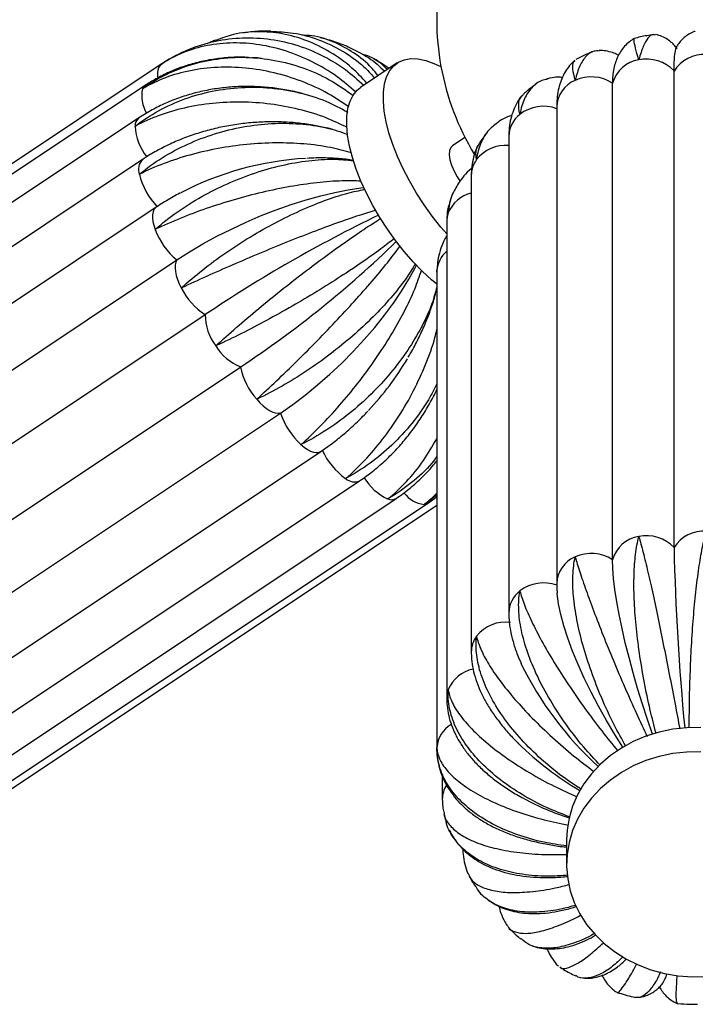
# Paper-space layout '_Izquierda' of a CAD drawing. Header units: millimetres. Extents: x -312 to 312, y -227 to 1579.
# Tile 2 of 7: x -156 to 0, y -227 to 0. Entities that reach past the tile are written whole.
import ezdxf

# ---------------------------------------------------------------- set-up
doc = ezdxf.new("R2010")
doc.units = ezdxf.units.MM

psp = doc.layouts.new('_Izquierda')

# ---------------------------------------------------------------- linework, layer by layer
at = {"color": 7, "linetype": 'Continuous', "lineweight": 25}
for p, q in [((-123.63, -10.32), (-288.63, -120.32)), ((-69.14, -10.04), (-77.59, -15.67)), ((-5.19, -121.89), (-5.19, -11.89)), ((-127.34, -15.22), (-292.34, -125.22)), ((-19.39, -124.7), (-19.39, -14.7)), ((-32.28, -20.18), (-32.28, -130.18)), ((-128.81, -22.73), (-293.81, -132.73)), ((-53.47, -27.23), (-56.38, -29.18)), ((-48.35, -26.02), (-50.12, -28.49)), ((-43.35, -26.98), (-43.35, -136.98)), ((-127.94, -32.32), (-292.94, -142.32)), ((-52.02, -36.02), (-52.02, -146.02)), ((-124.79, -43.34), (-289.79, -153.34)), ((-57.68, -46.71), (-57.68, -156.71)), ((-285.02, -165.51), (-120.02, -55.51)), ((-59.94, -57.78), (-59.96, -58.3)), ((-59.96, -58.3), (-59.96, -168.3)), ((-59.93, -57.47), (-59.94, -57.72)), ((-278.44, -178.11), (-113.44, -68.11)), ((-270.27, -190.16), (-105.27, -80.16)), ((-261.05, -200.84), (-96.05, -90.84)), ((-251.73, -209.68), (-86.73, -99.68)), ((-242.79, -216.48), (-77.79, -106.48)), ((-234.38, -220.56), (-69.38, -110.56)), ((-227.08, -221.66), (-62.08, -111.66)), ((-221.37, -219.68), (-59.96, -112.08)), ((-59.96, -168.3), (-59.96, -168.04)), ((-58.7, -174.66), (-58.7, -180)), ((-30, -189.36), (-30, -195)), ((-23.29, -211.37), (-23.92, -211.72))]:
    psp.add_line(p, q, dxfattribs=at)
at = {"color": 8, "linetype": 'Continuous', "lineweight": 25}
psp.add_line((-59.96, -58.3), (-59.96, -58.04), dxfattribs=at)
at = {"color": 7, "linetype": 'Continuous', "lineweight": 25, "flags": 128}
for points in [[(-57.68, -49.51), (-59.05, -47.93), (-61.03, -45.41), (-62.92, -42.78), (-64.69, -40.05), (-66.31, -37.27), (-67.77, -34.46), (-69.05, -31.65), (-70.14, -28.89), (-71.02, -26.19), (-71.68, -23.6), (-72.12, -21.14), (-72.32, -18.85), (-72.3, -16.74), (-72.04, -14.85), (-71.56, -13.2), (-70.85, -11.8), (-69.93, -10.67), (-68.8, -9.83), (-67.48, -9.28), (-65.98, -9.03), (-64.33, -9.09), (-62.54, -9.45), (-60.63, -10.12), (-59.01, -10.87)], [(-59.96, -61.1), (-61.18, -60.08), (-63.32, -58.1), (-65.44, -55.92), (-67.5, -53.56), (-69.49, -51.05), (-71.37, -48.42), (-73.14, -45.69), (-74.76, -42.9), (-76.22, -40.09), (-77.5, -37.29), (-78.59, -34.52), (-79.47, -31.83), (-80.13, -29.24), (-80.57, -26.78), (-80.78, -24.48), (-80.75, -22.38), (-80.5, -20.49), (-80.01, -18.83), (-79.3, -17.43), (-78.38, -16.3), (-77.59, -15.67)], [(-56.38, -29.18), (-56.75, -29.54), (-57.05, -30.26), (-57.13, -31.22), (-56.97, -32.37), (-56.59, -33.65), (-56, -35), (-55.24, -36.35), (-54.62, -37.25)], [(-120.02, -55.51), (-117.09, -53.64), (-114, -51.81), (-110.77, -50.05), (-107.42, -48.36), (-104, -46.77), (-100.53, -45.28), (-97.04, -43.92), (-93.57, -42.69), (-90.14, -41.6), (-86.79, -40.67), (-83.55, -39.9), (-80.44, -39.3), (-77.49, -38.88), (-76.83, -38.81)], [(-120.02, -55.51), (-120.26, -56.01), (-120.39, -56.64), (-120.42, -57.36), (-120.34, -58.18), (-120.15, -59.06), (-119.86, -60), (-119.47, -60.98), (-119, -61.96)], [(-96.05, -90.84), (-93.2, -88.85), (-90.34, -86.69), (-87.49, -84.36), (-84.68, -81.89), (-81.93, -79.31), (-79.27, -76.63), (-76.72, -73.88), (-74.31, -71.08), (-72.05, -68.27), (-69.98, -65.46), (-68.1, -62.68), (-66.43, -59.95), (-64.99, -57.31), (-64.69, -56.72)], [(-101.56, -87.66), (-100.83, -88.46), (-100.07, -89.17), (-99.32, -89.77), (-98.58, -90.25), (-97.87, -90.61), (-97.2, -90.82), (-96.59, -90.9), (-96.05, -90.84)], [(-10.19, -164.93), (-11.33, -161.59), (-12.5, -158), (-13.6, -154.4), (-14.63, -150.82), (-15.58, -147.29), (-16.44, -143.86), (-17.2, -140.54), (-17.85, -137.37), (-18.4, -134.38), (-18.83, -131.59), (-19.14, -129.03), (-19.32, -126.73), (-19.39, -124.7)], [(-17, -167.96), (-18.86, -165.03), (-20.8, -161.79), (-22.64, -158.53), (-24.35, -155.26), (-25.93, -152.03), (-27.36, -148.85), (-28.63, -145.77), (-29.72, -142.8), (-30.62, -139.97), (-31.34, -137.31), (-31.85, -134.85), (-32.16, -132.6), (-32.18, -132.35)], [(1, -163.4), (-2.25, -163.46), (-5.47, -163.82), (-8.63, -164.48), (-11.68, -165.44), (-14.6, -166.67), (-17.35, -168.17), (-19.89, -169.92), (-22.21, -171.9), (-24.26, -174.08), (-26.02, -176.44), (-27.48, -178.95), (-28.62, -181.58), (-29.43, -184.31), (-29.89, -187.1), (-30, -189.36)], [(1, -169.03), (-2.25, -169.09), (-5.47, -169.45), (-8.63, -170.12), (-11.68, -171.07), (-14.6, -172.3), (-17.35, -173.8)], [(-17.35, -173.8), (-19.89, -175.55), (-22.21, -177.53), (-24.26, -179.71), (-26.02, -182.07), (-27.48, -184.59), (-28.62, -187.22), (-29.43, -189.95), (-29.89, -192.73), (-29.99, -195.54), (-29.75, -198.35), (-29.16, -201.11), (-28.22, -203.81), (-26.96, -206.4), (-25.38, -208.86), (-23.5, -211.15), (-21.34, -213.26), (-18.94, -215.15), (-16.31, -216.8), (-13.5, -218.2), (-10.52, -219.33), (-7.42, -220.17), (-4.23, -220.72), (-1, -220.97), (2.25, -220.91)]]:
    psp.add_lwpolyline(points, dxfattribs=at)
at = {"color": 8, "linetype": 'Continuous', "lineweight": 25, "flags": 128}
for points in [[(-127.34, -15.22), (-127.69, -15.55), (-127.96, -16.01)], [(-124.79, -43.34), (-124.97, -43.48), (-125.29, -43.88), (-125.51, -44.41), (-125.63, -45.05), (-125.63, -45.79), (-125.53, -46.62), (-125.33, -47.51), (-125.02, -48.46)], [(-91.34, -98.11), (-90.59, -98.72), (-89.84, -99.23), (-89.13, -99.6), (-88.45, -99.85), (-87.83, -99.95), (-87.28, -99.91), (-86.81, -99.73), (-86.73, -99.68)], [(-62.9, -111.92), (-62.39, -111.82), (-62.08, -111.66)]]:
    psp.add_lwpolyline(points, dxfattribs=at)
at = {"color": 7, "linetype": 'Continuous', "lineweight": 25}
for centre, radius, start, end in [((0, 0), 60, 169.5635, 211.2093), ((13.12, -10.53), 18.36, 167.8819, 184.2572), ((1.78, -16.3), 8.24, 86.5768, 147.6693), ((-12.17, -16.75), 7.51, 98.899, 164.0839), ((-4.34, -14.29), 15.05, 168.6479, 181.5493), ((-11.52, -17.81), 8.67, 43.0776, 102.0445), ((-24.29, -22.25), 9, 57.0038, 114.4399), ((-35.34, -28.97), 8.93, 69.8597, 127.6148), ((-86.04, -103.77), 71.84, 93.3891, 117.3783), ((-112.82, -31.89), 16.3, 193.6423, 223.968), ((69.11, -339.99), 327.48, 115.8071, 123.8799), ((-109.12, -42.48), 16.99, 200.6144, 230.0908), ((-241.5, 126.07), 247.17, 303.4479, 314.1543), ((-105.57, -55.42), 14.94, 205.9939, 238.1903), ((-101.8, -68.19), 11.64, 179.5969, 217.8323), ((-101.44, -69.81), 11.03, 210.0315, 249.7202), ((-127.03, -42.37), 70.17, 316.9644, 329.1986), ((-90.15, -77.36), 15.38, 190.5023, 222.0691), ((-79.85, -85.49), 17.07, 198.2579, 227.6449), ((-71.84, -92.87), 15.98, 204.1631, 234.901), ((1.78, -126.3), 8.24, 86.5768, 147.6693), ((-12.17, -126.75), 7.51, 98.899, 164.0839), ((-11.52, -127.81), 8.67, 43.0776, 102.0445), ((550.24, -109.87), 555.56, 181.2398, 185.5383), ((-24.29, -132.25), 9, 57.0038, 114.4399), ((-35.34, -138.97), 8.93, 69.8597, 127.6148), ((-44.11, -147.56), 8.48, 82.1028, 141.9926), ((30.53, -113.91), 79.09, 206.0248, 227.6841), ((10.33, -114.49), 73.61, 225.6589, 239.5637), ((-8.77, -121.87), 65.76, 241.788, 251.6912), ((-28.83, -204.92), 17.37, 309.9834, 316.5762), ((-15.23, -217.74), 8.79, 325.692, 343.0517)]:
    psp.add_arc(centre, radius, start, end, dxfattribs=at)
at = {"color": 8, "linetype": 'Continuous', "lineweight": 25}
for centre, radius, start, end in [((-121.2, -12.55), 3.31, 138.4551, 194.7941), ((-25.42, -20.4), 6.86, 112.1939, 178.1223), ((-119.98, -17.56), 8.13, 169.0477, 209.6977), ((-36.81, -27.09), 6.54, 127.4786, 179.018), ((-127.36, -24.52), 2.31, 128.9484, 183.8177), ((-116.71, -23.76), 12.98, 184.0174, 217.7232), ((-44.13, -37.53), 8.45, 84.724, 142.0428), ((-125.63, -34.59), 3.24, 135.4287, 200.8124), ((-45.75, -36.06), 6.27, 143.5155, 179.6568), ((-50.25, -47.5), 7.63, 103.4284, 158.1618), ((-51.62, -46.71), 6.06, 160.257, 179.9695), ((-53.39, -58.44), 6.57, 130.7159, 176.4926), ((-79, -103.68), 3.05, 228.1688, 293.3013), ((-66.13, -99.47), 12.34, 210.6356, 245.0697), ((-70.46, -108.67), 2.17, 246.2459, 299.5066), ((-62.15, -105.25), 6.72, 216.9973, 263.5214), ((-25.42, -130.4), 6.86, 112.1928, 178.1581), ((-36.81, -137.09), 6.54, 127.4734, 179.3171), ((-45.75, -146.06), 6.27, 143.5153, 179.6795), ((-50.2, -157.53), 7.68, 100.471, 158.0565), ((-51.62, -156.71), 6.06, 160.2569, 179.9976), ((-53.15, -168.55), 6.83, 120.9994, 175.7096), ((-52.51, -180.02), 6.19, 148.1497, 179.8075)]:
    psp.add_arc(centre, radius, start, end, dxfattribs=at)
at = {"color": 7, "linetype": 'Continuous', "lineweight": 25}
for points, knots in [([(-123.68, -10.35), (-123.64, -10.33), (-121.85, -9.13), (-118.05, -7.05), (-111.98, -5.02), (-105.58, -4.09), (-99.14, -4.29), (-92.73, -5.62), (-86.66, -8.04), (-81.24, -11.21), (-78.24, -13.94), (-76.86, -15.19)], [0, 0, 0, 0, 0.002561, 0.128385, 0.257859, 0.383685, 0.513174, 0.638747, 0.767964, 0.893492, 1, 1, 1, 1]), ([(-76.1, -14.68), (-77.23, -13.48), (-79.85, -10.7), (-84.57, -7.41), (-90, -4.72), (-95.63, -3.13), (-101.34, -2.66), (-106.54, -3.16), (-109.64, -4.32), (-110.98, -4.82)], [0, 0, 0, 0, 0.116981, 0.2715485, 0.4218167, 0.5764459, 0.7270161, 0.8819722, 1, 1, 1, 1]), ([(-98.34, -2.71), (-98.83, -2.7), (-100.5, -2.67), (-102.59, -2.8), (-104.17, -3.04), (-104.58, -3.1)], [0, 0, 0, 0, 0.236776, 0.80361, 1, 1, 1, 1]), ([(-98.34, -2.76), (-96.59, -2.82), (-92.83, -2.95), (-87.21, -4.52), (-81.73, -7.15), (-77.38, -10.15), (-75.21, -12.54), (-74.43, -13.4)], [0, 0, 0, 0, 0.1953841, 0.4195198, 0.6501604, 0.8742179, 1, 1, 1, 1]), ([(-73.54, -12.97), (-73.99, -12.39), (-75.65, -10.29), (-79.09, -7.59), (-83.74, -5.06), (-87.85, -3.74), (-90.4, -3.66), (-91.22, -3.64)], [0, 0, 0, 0, 0.098414, 0.359859, 0.614033, 0.875583, 1, 1, 1, 1]), ([(-80.43, -6.36), (-80.96, -6.14), (-82.63, -5.44), (-84.81, -4.72), (-86.47, -4.32), (-86.93, -4.21)], [0, 0, 0, 0, 0.252608, 0.794626, 1, 1, 1, 1]), ([(-14.38, -4.37), (-14.77, -4.61), (-15.6, -5.14), (-16.63, -6.17), (-17.52, -7.34), (-18.21, -8.59), (-18.73, -9.92), (-19.01, -10.85), (-19.1, -11.34), (-19.1, -11.38)], [0, 0, 0, 0, 0.135313, 0.292059, 0.449849, 0.613201, 0.788586, 0.985914, 1, 1, 1, 1]), ([(-13.33, -9.34), (-13.33, -9.32), (-13.64, -8.26), (-14.13, -6.47), (-14.5, -4.75), (-14.42, -4.49), (-14.38, -4.37)], [0, 0, 0, 0, 0.00676, 0.338859, 0.680595, 1, 1, 1, 1]), ([(-9.95, -3.51), (-10.47, -3.58), (-11.96, -3.78), (-13.41, -4.14), (-14.36, -4.38)], [0, 0, 0, 0, 0.348669, 1, 1, 1, 1]), ([(-9.45, -3.62), (-9.64, -3.55), (-10.25, -3.33), (-11.22, -4.16), (-12.33, -6.06), (-13, -8.1), (-13.32, -9.31), (-13.33, -9.34)], [0, 0, 0, 0, 0.129453, 0.420475, 0.703253, 0.994244, 1, 1, 1, 1]), ([(-4.5, -6.74), (-4.6, -6.59), (-4.91, -6.15), (-5.65, -5.39), (-6.7, -4.56), (-7.98, -3.92), (-8.92, -3.55), (-9.42, -3.49), (-9.43, -3.49)], [0, 0, 0, 0, 0.1019966, 0.3103825, 0.5310476, 0.7599141, 0.9938226, 1, 1, 1, 1]), ([(-0.35, -2.72), (-0.4, -2.74), (-0.92, -2.88), (-1.79, -3.37), (-2.89, -4.15), (-3.77, -5.04), (-4.44, -5.95), (-4.74, -6.53), (-4.88, -6.8)], [0, 0, 0, 0, 0.025756, 0.245292, 0.452689, 0.649357, 0.83591, 1, 1, 1, 1]), ([(-78.68, -16.74), (-80.1, -15.52), (-83.24, -12.81), (-88.68, -9.65), (-94.73, -7.14), (-100.9, -5.68), (-107.09, -5.24), (-113.03, -5.85), (-118.64, -7.5), (-122.03, -9.27), (-123.65, -10.33), (-123.68, -10.35)], [0, 0, 0, 0, 0.106203, 0.234889, 0.359995, 0.488732, 0.614089, 0.743098, 0.868453, 0.997448, 1, 1, 1, 1]), ([(-111.01, -4.75), (-111.2, -4.82), (-111.75, -5), (-112.26, -5.27), (-112.6, -5.44)], [0, 0, 0, 0, 0.3443619, 1, 1, 1, 1]), ([(-80.42, -6.34), (-78.78, -7.1), (-75.69, -8.53), (-73.18, -10.86), (-72, -11.95)], [0, 0, 0, 0, 0.531424, 1, 1, 1, 1]), ([(-127.96, -16.01), (-127.93, -15.99), (-126.19, -14.73), (-122.45, -12.49), (-116.38, -10.15), (-109.87, -8.83), (-103.23, -8.59), (-96.53, -9.42), (-90.09, -11.31), (-84.23, -13.98), (-80.9, -16.38), (-79.35, -17.5)], [0, 0, 0, 0, 0.002556, 0.128108, 0.257303, 0.382857, 0.512067, 0.637369, 0.766307, 0.891564, 1, 1, 1, 1]), ([(-103.49, -8.78), (-103.84, -8.76), (-105.4, -8.65), (-108.15, -8.77), (-111.7, -9.15), (-115.18, -9.85), (-118.56, -10.84), (-121.8, -12.12), (-124.74, -13.58), (-126.53, -14.71), (-127.34, -15.22)], [0, 0, 0, 0, 0.041099, 0.182149, 0.322963, 0.463494, 0.603703, 0.743561, 0.883053, 1, 1, 1, 1]), ([(-100.45, -9), (-100.6, -8.98), (-101.35, -8.86), (-102.1, -8.84), (-102.69, -8.83)], [0, 0, 0, 0, 0.21108, 1, 1, 1, 1]), ([(-71.4, -11.54), (-71.83, -11.12), (-73.3, -9.66), (-75.27, -8.52), (-76.88, -8.15), (-77.11, -8.1)], [0, 0, 0, 0, 0.259611, 0.893134, 1, 1, 1, 1]), ([(-22.47, -7.28), (-22.88, -7.26), (-24.02, -7.21), (-25.53, -8.34), (-27.01, -10.55), (-27.72, -12.75), (-28.01, -14.03), (-28.01, -14.05)], [0, 0, 0, 0, 0.154366, 0.437059, 0.711745, 0.994409, 1, 1, 1, 1]), ([(-23.98, -7.45), (-24.06, -7.47), (-25.39, -7.98), (-26.66, -8.62), (-27.86, -9.22)], [0, 0, 0, 0, 0.053705, 1, 1, 1, 1]), ([(-17.99, -8.26), (-18.35, -8.09), (-19.12, -7.7), (-20.51, -7.32), (-21.68, -7.12), (-22.35, -7.16), (-22.48, -7.17)], [0, 0, 0, 0, 0.276781, 0.602987, 0.92071, 1, 1, 1, 1]), ([(-80.3, -20.17), (-81.86, -19.12), (-85.28, -16.8), (-91.15, -14.16), (-97.6, -12.15), (-104.14, -11.07), (-110.67, -10.9), (-116.9, -11.65), (-122.75, -13.32), (-126.27, -15), (-127.93, -16), (-127.96, -16.01)], [0, 0, 0, 0, 0.107544, 0.236037, 0.360955, 0.489499, 0.614668, 0.743484, 0.86865, 0.997452, 1, 1, 1, 1]), ([(-71.01, -11.28), (-71.19, -11.16), (-72.29, -10.4), (-73.46, -9.76), (-74.44, -9.22)], [0, 0, 0, 0, 0.16418, 1, 1, 1, 1]), ([(-28.09, -9.4), (-28.41, -9.7), (-29.18, -10.4), (-30.14, -11.72), (-30.99, -13.29), (-31.62, -14.99), (-32.05, -16.84), (-32.25, -18.58), (-32.27, -19.72), (-32.28, -20.18)], [0, 0, 0, 0, 0.101614, 0.242916, 0.38713, 0.53812, 0.700611, 0.880191, 1, 1, 1, 1]), ([(-28.01, -14.05), (-28.02, -14.03), (-28.3, -13.04), (-28.62, -11.36), (-28.59, -9.86), (-28.16, -9.57), (-28.01, -9.48)], [0, 0, 0, 0, 0.007957, 0.398855, 0.801097, 1, 1, 1, 1]), ([(-30.97, -13.37), (-31.32, -13.35), (-32.23, -13.3), (-33.45, -13.42), (-34.29, -13.66), (-34.54, -13.73)], [0, 0, 0, 0, 0.297704, 0.788221, 1, 1, 1, 1]), ([(-129.66, -24.67), (-129.63, -24.65), (-127.94, -23.33), (-124.29, -20.93), (-118.3, -18.21), (-111.81, -16.39), (-105.14, -15.54), (-98.35, -15.65), (-91.78, -16.75), (-85.7, -18.62), (-82.19, -20.5), (-80.54, -21.38)], [0, 0, 0, 0, 0.002548, 0.127734, 0.256552, 0.38174, 0.510572, 0.635508, 0.76407, 0.888962, 1, 1, 1, 1]), ([(-91.1, -17.09), (-91.37, -17.02), (-92.83, -16.6), (-95.56, -16.1), (-99.27, -15.61), (-102.99, -15.42), (-106.71, -15.5), (-110.39, -15.86), (-114, -16.5), (-117.53, -17.41), (-120.93, -18.58), (-124.19, -20.02), (-126.81, -21.43), (-128.3, -22.39), (-128.81, -22.73)], [0, 0, 0, 0, 0.020728, 0.113725, 0.206768, 0.299851, 0.392964, 0.486096, 0.579228, 0.67233, 0.765364, 0.858279, 0.951013, 1, 1, 1, 1]), ([(-34.51, -13.82), (-34.91, -13.89), (-36.31, -14.14), (-38.1, -15.61), (-39.84, -18.17), (-40.55, -20.53), (-40.79, -21.87), (-40.79, -21.89)], [0, 0, 0, 0, 0.118515, 0.413193, 0.699525, 0.994172, 1, 1, 1, 1]), ([(-37.08, -14.95), (-37.81, -15.47), (-38.84, -16.22), (-39.78, -17.07), (-40.05, -17.32)], [0, 0, 0, 0, 0.706036, 1, 1, 1, 1]), ([(-40.43, -17.73), (-40.68, -18.06), (-41.35, -18.92), (-42.13, -20.51), (-42.81, -22.42), (-43.23, -24.49), (-43.35, -26.02), (-43.35, -26.87), (-43.35, -26.98)], [0, 0, 0, 0, 0.122695, 0.323787, 0.527531, 0.737849, 0.967384, 1, 1, 1, 1]), ([(-40.79, -21.89), (-40.8, -21.88), (-41.03, -20.95), (-41.16, -19.33), (-40.83, -17.86), (-40.15, -17.48), (-40, -17.39)], [0, 0, 0, 0, 0.008618, 0.431996, 0.867659, 1, 1, 1, 1]), ([(-80.65, -24.95), (-82.25, -24.17), (-85.77, -22.45), (-91.8, -20.64), (-98.42, -19.4), (-105.14, -18.94), (-111.85, -19.25), (-118.26, -20.3), (-124.28, -22.08), (-127.91, -23.71), (-129.63, -24.65), (-129.66, -24.67)], [0, 0, 0, 0, 0.1078198, 0.2362725, 0.3611524, 0.4896564, 0.6147872, 0.7435629, 0.868691, 0.997453, 1, 1, 1, 1]), ([(-42.66, -22.13), (-43, -22.25), (-43.96, -22.57), (-44.97, -23.06), (-45.58, -23.51), (-45.65, -23.57)], [0, 0, 0, 0, 0.327069, 0.917377, 1, 1, 1, 1]), ([(-128.66, -35.74), (-128.63, -35.71), (-127, -34.35), (-123.45, -31.8), (-117.62, -28.68), (-111.28, -26.26), (-104.74, -24.66), (-98.08, -23.88), (-91.61, -23.97), (-85.64, -24.79), (-82.19, -25.94), (-80.58, -26.48)], [0, 0, 0, 0, 0.002551, 0.1278755, 0.2568364, 0.3821627, 0.5111385, 0.6362127, 0.7649169, 0.8899476, 1, 1, 1, 1]), ([(-85.62, -24.98), (-86.61, -24.77), (-88.78, -24.3), (-92.24, -23.86), (-95.93, -23.61), (-99.65, -23.61), (-103.38, -23.85), (-107.09, -24.32), (-110.74, -25.03), (-114.33, -25.97), (-117.81, -27.14), (-121.18, -28.53), (-124.33, -30.1), (-126.56, -31.4), (-127.71, -32.16), (-127.94, -32.32)], [0, 0, 0, 0, 0.069801, 0.152805, 0.235791, 0.318764, 0.401742, 0.484751, 0.567816, 0.650961, 0.734214, 0.817593, 0.901103, 0.979966, 1, 1, 1, 1]), ([(-45.63, -23.61), (-46.46, -24.21), (-48.22, -25.48), (-49.94, -28.43), (-50.61, -30.92), (-50.79, -32.31), (-50.79, -32.34)], [0, 0, 0, 0, 0.304289, 0.64376, 0.99309, 1, 1, 1, 1]), ([(-84.01, -25.39), (-84.36, -25.28), (-84.83, -25.14), (-85.32, -25.04), (-85.45, -25.02)], [0, 0, 0, 0, 0.729722, 1, 1, 1, 1]), ([(-79.69, -30.78), (-81.25, -30.35), (-84.67, -29.4), (-90.58, -28.64), (-97.13, -28.39), (-103.82, -28.75), (-110.54, -29.7), (-117, -31.19), (-123.12, -33.19), (-126.85, -34.82), (-128.63, -35.72), (-128.66, -35.74)], [0, 0, 0, 0, 0.1073053, 0.2358322, 0.360784, 0.4893621, 0.6145651, 0.7434151, 0.8686153, 0.9974515, 1, 1, 1, 1]), ([(-50.47, -29.06), (-50.49, -29.1), (-50.88, -29.78), (-51.36, -31.24), (-51.87, -33.36), (-52.01, -34.98), (-52.02, -35.86), (-52.02, -36.02)], [0, 0, 0, 0, 0.021558, 0.325593, 0.628734, 0.932886, 1, 1, 1, 1]), ([(-50.79, -32.34), (-50.79, -32.32), (-50.96, -31.43), (-51.03, -30), (-50.33, -28.97), (-50.04, -28.54)], [0, 0, 0, 0, 0.011683, 0.585639, 1, 1, 1, 1]), ([(-125.02, -48.46), (-124.99, -48.43), (-123.41, -47.05), (-119.99, -44.36), (-114.37, -40.83), (-108.3, -37.77), (-102.06, -35.35), (-95.72, -33.55), (-89.6, -32.5), (-83.96, -32.11), (-80.72, -32.42), (-79.2, -32.57)], [0, 0, 0, 0, 0.00255, 0.127817, 0.256719, 0.381988, 0.510905, 0.635922, 0.764567, 0.889541, 1, 1, 1, 1]), ([(-79.23, -32.51), (-79.8, -32.42), (-81.47, -32.17), (-84.35, -31.99), (-87.37, -31.92), (-89.28, -32.02), (-90, -32.06)], [0, 0, 0, 0, 0.169864, 0.489778, 0.808444, 1, 1, 1, 1]), ([(-51.9, -34.37), (-51.95, -34.4), (-52.63, -34.9), (-53.71, -36), (-54.58, -37.19), (-54.99, -37.75)], [0, 0, 0, 0, 0.036217, 0.552924, 1, 1, 1, 1]), ([(-77.49, -37.3), (-78.91, -37.26), (-82.05, -37.17), (-87.59, -37.62), (-93.83, -38.52), (-100.27, -39.84), (-106.83, -41.56), (-113.22, -43.59), (-119.36, -45.9), (-123.16, -47.57), (-124.99, -48.44), (-125.02, -48.46)], [0, 0, 0, 0, 0.1061334, 0.2348289, 0.3599448, 0.4886917, 0.6140591, 0.7430782, 0.8684428, 0.9974481, 1, 1, 1, 1]), ([(-54.95, -37.8), (-55.51, -38.71), (-56.77, -40.75), (-57.23, -43.22), (-57.33, -44.64), (-57.33, -44.66)], [0, 0, 0, 0, 0.4444647, 0.9892241, 1, 1, 1, 1]), ([(-119.17, -40.03), (-119.22, -40.05), (-120.34, -40.6), (-122.24, -41.7), (-124, -42.83), (-124.79, -43.34)], [0, 0, 0, 0, 0.022078, 0.561474, 1, 1, 1, 1]), ([(-119, -61.96), (-118.97, -61.94), (-117.43, -60.54), (-114.13, -57.76), (-108.79, -53.83), (-103.08, -50.13), (-97.28, -46.85), (-91.45, -44.01), (-85.88, -41.74), (-80.79, -40.06), (-77.92, -39.47), (-76.57, -39.19)], [0, 0, 0, 0, 0.002547, 0.12768, 0.256443, 0.381577, 0.510355, 0.635238, 0.763745, 0.888584, 1, 1, 1, 1]), ([(-56.44, -40.53), (-56.48, -40.63), (-56.72, -41.2), (-56.89, -41.8), (-57.04, -42.31)], [0, 0, 0, 0, 0.1614936, 1, 1, 1, 1]), ([(-57.17, -42.74), (-57.24, -42.98), (-57.52, -43.95), (-57.65, -45.29), (-57.68, -46.38), (-57.68, -46.71)], [0, 0, 0, 0, 0.185155, 0.756469, 1, 1, 1, 1]), ([(-57.33, -44.66), (-57.33, -44.65), (-57.4, -43.99), (-57.25, -43.36), (-57.11, -42.76)], [0, 0, 0, 0, 0.02583, 1, 1, 1, 1]), ([(-74.06, -44.04), (-75.31, -44.42), (-78.04, -45.24), (-83.02, -46.97), (-88.73, -49.08), (-94.74, -51.45), (-100.98, -54.01), (-107.17, -56.65), (-113.24, -59.33), (-117.09, -61.08), (-118.96, -61.95), (-119, -61.96)], [0, 0, 0, 0, 0.1073169, 0.2358421, 0.3607923, 0.4893687, 0.6145701, 0.7434184, 0.868617, 0.9974515, 1, 1, 1, 1]), ([(-111, -75.34), (-110.97, -75.31), (-109.47, -73.93), (-106.28, -71.08), (-101.25, -66.8), (-95.98, -62.51), (-90.72, -58.41), (-85.54, -54.53), (-80.7, -51.07), (-76.37, -48.1), (-74.02, -46.61), (-72.91, -45.91)], [0, 0, 0, 0, 0.0025464, 0.1276461, 0.2563757, 0.3814772, 0.5102216, 0.6350715, 0.7635448, 0.8883512, 1, 1, 1, 1]), ([(-57.68, -49.93), (-57.82, -50.15), (-58.39, -51.04), (-59.06, -52.76), (-59.69, -54.92), (-59.83, -56.36), (-59.9, -57.02)], [0, 0, 0, 0, 0.104351, 0.423619, 0.734178, 1, 1, 1, 1]), ([(-69.77, -50.54), (-70.77, -51.33), (-72.96, -53.04), (-77.19, -56.04), (-82.18, -59.37), (-87.61, -62.78), (-93.39, -66.2), (-99.27, -69.49), (-105.19, -72.58), (-109.05, -74.44), (-110.96, -75.32), (-111, -75.34)], [0, 0, 0, 0, 0.107939, 0.236375, 0.361238, 0.489725, 0.614839, 0.743597, 0.868709, 0.997453, 1, 1, 1, 1]), ([(-101.56, -87.66), (-101.53, -87.64), (-100.06, -86.28), (-96.98, -83.41), (-92.26, -78.85), (-87.47, -74.05), (-82.84, -69.22), (-78.41, -64.41), (-74.42, -59.85), (-70.99, -55.7), (-69.27, -53.38), (-68.46, -52.28)], [0, 0, 0, 0, 0.0025477, 0.1277101, 0.2565043, 0.3816686, 0.5104775, 0.6353901, 0.7639279, 0.8887969, 1, 1, 1, 1]), ([(-64.91, -56.38), (-65.62, -57.53), (-67.16, -60.06), (-70.49, -64.22), (-74.64, -68.68), (-79.35, -73.06), (-84.57, -77.31), (-90.06, -81.22), (-95.76, -84.73), (-99.59, -86.73), (-101.53, -87.65), (-101.56, -87.66)], [0, 0, 0, 0, 0.1078812, 0.2363252, 0.3611964, 0.4896915, 0.6148138, 0.7435806, 0.8687001, 0.9974531, 1, 1, 1, 1]), ([(-91.34, -98.11), (-91.31, -98.08), (-89.85, -96.77), (-86.85, -93.92), (-82.45, -89.17), (-78.14, -83.96), (-74.16, -78.55), (-70.53, -72.96), (-67.46, -67.48), (-65.02, -62.35), (-63.99, -59.32), (-63.5, -57.9)], [0, 0, 0, 0, 0.002551, 0.127877, 0.25684, 0.382168, 0.511145, 0.636221, 0.764927, 0.889959, 1, 1, 1, 1]), ([(-59.81, -57.03), (-59.88, -57.33), (-59.96, -57.67), (-59.96, -58.01), (-59.96, -58.04)], [0, 0, 0, 0, 0.918763, 1, 1, 1, 1]), ([(-59.96, -58.04), (-59.96, -58.02), (-59.96, -57.91), (-59.93, -57.81), (-59.9, -57.72)], [0, 0, 0, 0, 0.161591, 1, 1, 1, 1]), ([(-59.96, -61.76), (-60.3, -63.02), (-61.11, -66.02), (-63.39, -70.96), (-66.6, -76.38), (-70.54, -81.6), (-75.12, -86.57), (-80.15, -91.05), (-85.58, -94.97), (-89.36, -97.13), (-91.31, -98.09), (-91.34, -98.11)], [0, 0, 0, 0, 0.09416, 0.22458, 0.351371, 0.481843, 0.60889, 0.739637, 0.866681, 0.997414, 1, 1, 1, 1]), ([(-66.58, -77.96), (-66.37, -77.62), (-65.52, -76.23), (-64.23, -73.72), (-62.71, -70.46), (-61.44, -67.17), (-60.51, -64.36), (-60.11, -62.66), (-59.96, -62.06)], [0, 0, 0, 0, 0.066873, 0.270505, 0.474782, 0.679902, 0.886037, 1, 1, 1, 1]), ([(-81.03, -105.95), (-81, -105.93), (-79.53, -104.68), (-76.6, -101.88), (-72.47, -97.05), (-68.63, -91.59), (-65.27, -85.76), (-62.49, -79.62), (-60.71, -74.85), (-60.1, -72.19), (-59.96, -71.59)], [0, 0, 0, 0, 0.003179, 0.159351, 0.320055, 0.476229, 0.636952, 0.792812, 0.953196, 1, 1, 1, 1]), ([(-59.96, -84.12), (-60.59, -85.36), (-62.2, -88.55), (-65.71, -93.35), (-70.23, -98.31), (-75.36, -102.59), (-79.06, -104.91), (-80.99, -105.93), (-81.03, -105.95)], [0, 0, 0, 0, 0.134657, 0.34683, 0.565183, 0.777351, 0.995681, 1, 1, 1, 1]), ([(-77.79, -106.48), (-77.26, -106.11), (-75.77, -105.09), (-73.41, -103.21), (-70.77, -100.79), (-68.28, -98.14), (-65.95, -95.3), (-63.8, -92.29), (-61.87, -89.11), (-60.59, -86.8), (-60.02, -85.53), (-59.96, -85.39)], [0, 0, 0, 0, 0.072736, 0.202813, 0.332974, 0.463271, 0.593607, 0.723951, 0.8543, 0.98467, 1, 1, 1, 1]), ([(-86.73, -99.68), (-86.21, -99.33), (-84.74, -98.33), (-82.36, -96.5), (-79.64, -94.15), (-77.49, -92.12), (-76.29, -90.82), (-75.93, -90.43)], [0, 0, 0, 0, 0.1358, 0.388479, 0.640242, 0.891258, 1, 1, 1, 1]), ([(-71.33, -110.66), (-71.3, -110.64), (-69.81, -109.46), (-66.91, -106.75), (-63.07, -102.1), (-60.96, -98.48), (-59.96, -96.76)], [0, 0, 0, 0, 0.006841, 0.342933, 0.688777, 1, 1, 1, 1]), ([(-59.96, -100.89), (-60.35, -101.41), (-62.04, -103.68), (-65.82, -107.04), (-69.38, -109.55), (-71.29, -110.64), (-71.33, -110.66)], [0, 0, 0, 0, 0.12518, 0.552047, 0.991311, 1, 1, 1, 1]), ([(-69.38, -110.56), (-68.83, -110.19), (-67.34, -109.16), (-65.02, -107.27), (-62.5, -104.82), (-60.82, -102.99), (-60.03, -101.94), (-59.96, -101.84)], [0, 0, 0, 0, 0.157427, 0.428527, 0.700193, 0.972711, 1, 1, 1, 1]), ([(-62.9, -111.92), (-62.87, -111.9), (-61.84, -111.15), (-60.89, -110.23), (-59.96, -109.34)], [0, 0, 0, 0, 0.029402, 1, 1, 1, 1]), ([(-59.96, -109.73), (-60.88, -110.48), (-61.83, -111.26), (-62.87, -111.9), (-62.9, -111.92)], [0, 0, 0, 0, 0.964813, 1, 1, 1, 1]), ([(-62.08, -111.66), (-61.52, -111.28), (-60.79, -110.8), (-60.12, -110.24), (-59.96, -110.11)], [0, 0, 0, 0, 0.772415, 1, 1, 1, 1]), ([(-1.67, -163.46), (-1.67, -161.65), (-1.65, -157.63), (-1.48, -151.24), (-1.18, -144.51), (-0.74, -138.07), (-0.17, -131.99), (0.52, -126.56), (1.33, -121.82), (1.94, -119.24), (2.26, -118.1), (2.27, -118.08)], [0, 0, 0, 0, 0.1056583, 0.2344222, 0.3596046, 0.48842, 0.613854, 0.7429417, 0.8683729, 0.9974468, 1, 1, 1, 1]), ([(-9.34, -164.76), (-9.8, -162.98), (-10.82, -159.07), (-12.12, -152.79), (-13.24, -146.16), (-14.01, -139.76), (-14.44, -133.66), (-14.49, -128.15), (-14.14, -123.28), (-13.65, -120.57), (-13.33, -119.36), (-13.33, -119.34)], [0, 0, 0, 0, 0.106413, 0.235068, 0.360145, 0.488852, 0.61418, 0.743159, 0.868484, 0.997449, 1, 1, 1, 1]), ([(-13.33, -119.34), (-13.32, -119.36), (-13.01, -120.42), (-12.34, -122.89), (-11.24, -127.41), (-10.05, -132.74), (-8.8, -138.61), (-7.5, -144.96), (-6.22, -151.49), (-4.98, -157.86), (-4.23, -161.85), (-3.87, -163.73)], [0, 0, 0, 0, 0.002549, 0.127763, 0.256611, 0.381828, 0.51069, 0.635655, 0.764246, 0.889167, 1, 1, 1, 1]), ([(-16.34, -167.74), (-17.25, -166.11), (-19.25, -162.51), (-21.94, -156.67), (-24.39, -150.45), (-26.33, -144.36), (-27.72, -138.47), (-28.5, -133.05), (-28.65, -128.16), (-28.31, -125.36), (-28.02, -124.07), (-28.01, -124.05)], [0, 0, 0, 0, 0.10747, 0.235973, 0.360902, 0.489456, 0.614636, 0.743462, 0.86864, 0.997452, 1, 1, 1, 1]), ([(-28.01, -124.05), (-28.01, -124.07), (-27.73, -125.06), (-27.02, -127.37), (-25.57, -131.61), (-23.75, -136.59), (-21.62, -142.07), (-19.21, -148.01), (-16.61, -154.1), (-13.97, -160.03), (-12.21, -163.74), (-11.38, -165.49)], [0, 0, 0, 0, 0.002547, 0.127695, 0.256474, 0.381624, 0.510418, 0.635316, 0.763839, 0.888693, 1, 1, 1, 1]), ([(-32.28, -130.18), (-32.28, -130.62), (-32.27, -131.37), (-32.18, -132.14), (-32.15, -132.45)], [0, 0, 0, 0, 0.594061, 1, 1, 1, 1]), ([(-22.24, -172.15), (-23.53, -170.76), (-26.37, -167.72), (-30.26, -162.63), (-33.89, -157.09), (-36.85, -151.56), (-39.12, -146.09), (-40.57, -140.92), (-41.2, -136.12), (-41.03, -133.26), (-40.8, -131.92), (-40.79, -131.89)], [0, 0, 0, 0, 0.107576, 0.236063, 0.360977, 0.489517, 0.614682, 0.743493, 0.868655, 0.997452, 1, 1, 1, 1]), ([(-40.79, -131.89), (-40.79, -131.91), (-40.55, -132.85), (-39.85, -135), (-38.16, -138.87), (-35.83, -143.38), (-32.97, -148.3), (-29.6, -153.57), (-25.87, -158.94), (-22.01, -164.13), (-19.38, -167.33), (-18.14, -168.83)], [0, 0, 0, 0, 0.002549, 0.127763, 0.256611, 0.381828, 0.51069, 0.635655, 0.764247, 0.889168, 1, 1, 1, 1]), ([(-43.35, -136.98), (-43.34, -137.47), (-43.31, -138.79), (-43.02, -140.98), (-42.41, -143.59), (-41.58, -146.15), (-40.84, -147.87), (-40.5, -148.66)], [0, 0, 0, 0, 0.12898, 0.344422, 0.569223, 0.803088, 1, 1, 1, 1]), ([(-26.67, -177.69), (-28.24, -176.64), (-31.7, -174.32), (-36.52, -170.24), (-41.07, -165.64), (-44.86, -160.87), (-47.84, -156), (-49.88, -151.24), (-50.94, -146.63), (-50.97, -143.75), (-50.79, -142.36), (-50.79, -142.34)], [0, 0, 0, 0, 0.1066743, 0.235292, 0.3603322, 0.4890012, 0.6142927, 0.7432337, 0.8685224, 0.9974497, 1, 1, 1, 1]), ([(-50.79, -142.34), (-50.79, -142.35), (-50.62, -143.24), (-49.97, -145.24), (-48.14, -148.71), (-45.47, -152.65), (-42.07, -156.85), (-37.98, -161.28), (-33.37, -165.69), (-28.57, -169.87), (-25.27, -172.38), (-23.73, -173.54)], [0, 0, 0, 0, 0.002553, 0.127978, 0.257042, 0.382469, 0.511548, 0.636723, 0.76553, 0.890661, 1, 1, 1, 1]), ([(-52.02, -146.02), (-52, -146.56), (-51.97, -147.87), (-51.64, -149.98), (-51, -152.38), (-50.05, -154.84), (-48.8, -157.34), (-47.24, -159.87), (-45.4, -162.39), (-43.36, -164.83), (-41.83, -166.4), (-41.08, -167.16)], [0, 0, 0, 0, 0.0708927, 0.1758907, 0.2845169, 0.3983386, 0.5167903, 0.6384223, 0.761445, 0.8841772, 1, 1, 1, 1]), ([(-57.68, -156.71), (-57.67, -157.26), (-57.63, -158.58), (-57.28, -160.66), (-56.61, -162.92), (-55.65, -165.16), (-54.38, -167.38), (-52.82, -169.56), (-50.95, -171.7), (-48.78, -173.77), (-46.35, -175.74), (-43.67, -177.6), (-41.52, -178.94), (-40.22, -179.61), (-39.95, -179.75)], [0, 0, 0, 0, 0.058481, 0.139897, 0.222548, 0.30765, 0.395861, 0.487459, 0.582173, 0.679197, 0.777476, 0.875986, 0.974113, 1, 1, 1, 1]), ([(-29.35, -184.02), (-31.07, -183.36), (-34.9, -181.9), (-40.29, -179), (-45.46, -175.51), (-49.81, -171.67), (-53.31, -167.53), (-55.79, -163.28), (-57.21, -158.96), (-57.42, -156.11), (-57.33, -154.69), (-57.33, -154.66)], [0, 0, 0, 0, 0.10466, 0.233567, 0.358889, 0.487849, 0.613423, 0.742655, 0.868226, 0.997444, 1, 1, 1, 1]), ([(-57.33, -154.66), (-57.33, -154.68), (-57.23, -155.54), (-56.68, -157.4), (-54.84, -160.45), (-52.01, -163.76), (-48.3, -167.16), (-43.76, -170.6), (-38.6, -173.9), (-33.16, -176.91), (-29.39, -178.61), (-27.63, -179.41)], [0, 0, 0, 0, 0.002552, 0.127943, 0.256973, 0.382366, 0.51141, 0.63655, 0.765323, 0.89042, 1, 1, 1, 1]), ([(-30, -190.77), (-31.76, -190.51), (-35.71, -189.94), (-41.31, -188.3), (-46.74, -186.02), (-51.37, -183.2), (-55.14, -179.9), (-57.89, -176.25), (-59.59, -172.28), (-59.97, -169.5), (-59.96, -168.06), (-59.96, -168.04)], [0, 0, 0, 0, 0.10356, 0.232626, 0.358102, 0.487219, 0.612948, 0.742338, 0.868064, 0.997441, 1, 1, 1, 1]), ([(-59.96, -168.04), (-59.96, -168.05), (-59.94, -168.9), (-59.53, -170.64), (-57.81, -173.3), (-55, -175.96), (-51.24, -178.51), (-46.57, -180.9), (-41.19, -183), (-35.47, -184.75), (-31.47, -185.57), (-29.58, -185.95)], [0, 0, 0, 0, 0.002549, 0.127765, 0.256615, 0.381833, 0.510697, 0.635663, 0.764257, 0.889179, 1, 1, 1, 1]), ([(-59.96, -168.3), (-59.95, -168.85), (-59.91, -170.18), (-59.54, -172.25), (-58.86, -174.45), (-57.88, -176.55), (-56.62, -178.55), (-55.09, -180.44), (-53.29, -182.21), (-51.2, -183.87), (-48.83, -185.4), (-46.2, -186.77), (-43.33, -187.99), (-40.26, -189.02), (-37.03, -189.88), (-33.66, -190.53), (-31.31, -190.9), (-30.06, -191.01), (-30, -191.01)], [0, 0, 0, 0, 0.044174, 0.105079, 0.165718, 0.226628, 0.288542, 0.352125, 0.417904, 0.486147, 0.556744, 0.629184, 0.70272, 0.776607, 0.850285, 0.923571, 0.996427, 1, 1, 1, 1]), ([(-58.7, -180), (-58.69, -180.56), (-58.67, -181.57), (-58.48, -182.56), (-58.39, -183)], [0, 0, 0, 0, 0.55371, 1, 1, 1, 1]), ([(-58.34, -183.36), (-58.31, -183.49), (-58.22, -183.96), (-58.07, -184.41), (-57.96, -184.74)], [0, 0, 0, 0, 0.273663, 1, 1, 1, 1]), ([(-58.3, -182.98), (-58.27, -183.33), (-58.16, -184.53), (-56.8, -186.36), (-54.26, -188.42), (-50.69, -190.13), (-46.2, -191.47), (-40.98, -192.36), (-35.52, -192.82), (-31.72, -192.74), (-30, -192.7)], [0, 0, 0, 0, 0.058533, 0.198944, 0.335398, 0.475825, 0.612005, 0.752136, 0.888268, 1, 1, 1, 1]), ([(-29.78, -197.52), (-31.06, -197.62), (-34.46, -197.89), (-39.52, -197.51), (-44.85, -196.46), (-49.42, -194.69), (-53.23, -192.26), (-56, -189.22), (-57.56, -186.65), (-57.84, -185.03), (-57.89, -184.72)], [0, 0, 0, 0, 0.089728, 0.237684, 0.381525, 0.529541, 0.673671, 0.821999, 0.966126, 1, 1, 1, 1]), ([(-57.08, -187.05), (-56.92, -187.42), (-56.61, -188.11), (-56.17, -188.72), (-55.97, -189.01)], [0, 0, 0, 0, 0.531136, 1, 1, 1, 1]), ([(-55.84, -189.19), (-55.67, -189.45), (-55.1, -190.34), (-53.85, -191.67), (-52.14, -193.17), (-50.18, -194.47), (-48, -195.59), (-45.58, -196.51), (-42.93, -197.23), (-40.05, -197.74), (-37, -198.02), (-33.79, -198.06), (-31.37, -197.98), (-30, -197.83), (-29.77, -197.8)], [0, 0, 0, 0, 0.035161, 0.11778, 0.201833, 0.288394, 0.378369, 0.472298, 0.570095, 0.670938, 0.77353, 0.876531, 0.979069, 1, 1, 1, 1]), ([(-53.96, -191.49), (-53.95, -191.88), (-53.92, -193.05), (-53.55, -194.95), (-53.15, -196.47), (-52.8, -197.17), (-52.8, -197.19)], [0, 0, 0, 0, 0.200215, 0.600677, 0.99092, 1, 1, 1, 1]), ([(-52.71, -197.15), (-52.46, -197.69), (-51.89, -198.92), (-49.78, -200.28), (-46.69, -201.23), (-42.69, -201.61), (-37.97, -201.36), (-33.46, -200.72), (-30.47, -199.94), (-29.38, -199.66)], [0, 0, 0, 0, 0.124303, 0.280124, 0.440483, 0.595991, 0.756012, 0.911466, 1, 1, 1, 1]), ([(-52.48, -197.76), (-52.26, -198.18), (-51.82, -198.98), (-51.3, -199.74), (-51.06, -200.1)], [0, 0, 0, 0, 0.523124, 1, 1, 1, 1]), ([(-27.88, -204.41), (-28.48, -204.6), (-30.98, -205.4), (-35.03, -206), (-39.89, -206.12), (-44.12, -205.37), (-47.63, -203.73), (-49.94, -201.93), (-50.75, -200.45), (-50.98, -200.04)], [0, 0, 0, 0, 0.056461, 0.233664, 0.405939, 0.583212, 0.755833, 0.933482, 1, 1, 1, 1]), ([(-48.57, -202.84), (-48.36, -203.03), (-48.05, -203.31), (-47.68, -203.52), (-47.56, -203.59)], [0, 0, 0, 0, 0.662451, 1, 1, 1, 1]), ([(-47.41, -203.69), (-47, -203.95), (-45.99, -204.6), (-44.22, -205.33), (-42.14, -205.94), (-39.88, -206.3), (-37.44, -206.42), (-34.81, -206.28), (-32.02, -205.86), (-29.63, -205.34), (-28.16, -204.87), (-27.7, -204.73)], [0, 0, 0, 0, 0.073886, 0.180301, 0.290707, 0.406877, 0.530136, 0.660673, 0.796933, 0.936062, 1, 1, 1, 1]), ([(-45.64, -204.67), (-45.5, -205.2), (-45.17, -206.44), (-44.48, -208), (-43.83, -208.95), (-43.61, -209.28)], [0, 0, 0, 0, 0.323874, 0.764835, 1, 1, 1, 1]), ([(-43.57, -209.25), (-43.53, -209.36), (-43.27, -210.07), (-41.91, -210.71), (-39.51, -211.07), (-36.26, -210.61), (-32.37, -209.37), (-29.08, -208.01), (-27.05, -206.89), (-26.62, -206.65)], [0, 0, 0, 0, 0.033319, 0.214969, 0.40191, 0.583195, 0.769742, 0.950964, 1, 1, 1, 1]), ([(-43.23, -209.76), (-42.52, -210.48), (-41.67, -211.34), (-40.74, -212.11), (-40.58, -212.24)], [0, 0, 0, 0, 0.833025, 1, 1, 1, 1]), ([(-23.5, -210.9), (-23.58, -210.95), (-25.21, -211.98), (-28.15, -213.18), (-32.22, -214.36), (-35.78, -214.45), (-38.63, -213.77), (-39.95, -212.64), (-40.52, -212.16)], [0, 0, 0, 0, 0.010998, 0.222808, 0.428725, 0.640619, 0.84695, 1, 1, 1, 1]), ([(-37.91, -213.8), (-37.83, -213.84), (-37.18, -214.12), (-35.87, -214.38), (-34.01, -214.58), (-32.1, -214.5), (-30.11, -214.18), (-27.99, -213.57), (-25.91, -212.76), (-24.51, -212.02), (-23.87, -211.67)], [0, 0, 0, 0, 0.016165, 0.137651, 0.262045, 0.392459, 0.53248, 0.685855, 0.854896, 1, 1, 1, 1]), ([(-31.49, -218.67), (-31.39, -218.77), (-30.99, -219.17), (-29.6, -218.91), (-27.36, -217.86), (-24.65, -215.97), (-22.51, -214.04), (-21.49, -213.12)], [0, 0, 0, 0, 0.080566, 0.317384, 0.547039, 0.783358, 1, 1, 1, 1]), ([(-34.49, -214.49), (-34.38, -214.77), (-34.06, -215.62), (-33.24, -216.92), (-32.45, -218), (-31.91, -218.47), (-31.84, -218.54)], [0, 0, 0, 0, 0.19368, 0.572671, 0.940074, 1, 1, 1, 1]), ([(-16.99, -216.34), (-17.79, -217.11), (-19.63, -218.88), (-22.35, -220.55), (-25.02, -221.36), (-26.88, -221.37), (-27.69, -220.79), (-27.86, -220.67)], [0, 0, 0, 0, 0.189065, 0.434753, 0.68757, 0.933752, 1, 1, 1, 1]), ([(-26.06, -221.23), (-25.88, -221.25), (-25.15, -221.34), (-23.91, -221.21), (-22.38, -220.88), (-20.94, -220.33), (-19.54, -219.59), (-18.42, -218.85), (-17.79, -218.31), (-17.58, -218.13)], [0, 0, 0, 0, 0.051545, 0.204644, 0.360239, 0.523052, 0.699644, 0.899579, 1, 1, 1, 1]), ([(-18.36, -224.57), (-18.36, -224.57), (-18.27, -224.79), (-17.7, -224.27), (-16.6, -222.87), (-15.28, -220.73), (-14.22, -218.72), (-13.79, -217.9)], [0, 0, 0, 0, 0.007626, 0.27976, 0.543661, 0.815222, 1, 1, 1, 1]), ([(-31.55, -218.76), (-31.26, -218.94), (-30.09, -219.67), (-28.84, -220.28), (-27.9, -220.74)], [0, 0, 0, 0, 0.24439, 1, 1, 1, 1]), ([(-8.29, -219.82), (-8.62, -220.5), (-9.51, -222.37), (-10.96, -224.32), (-12.58, -225.75), (-13.57, -225.74), (-14.06, -225.73)], [0, 0, 0, 0, 0.161169, 0.438478, 0.723835, 1, 1, 1, 1]), ([(-21.8, -220.62), (-21.69, -220.86), (-21.36, -221.55), (-20.57, -222.63), (-19.56, -223.74), (-18.76, -224.29), (-18.42, -224.52)], [0, 0, 0, 0, 0.1653421, 0.4771188, 0.7776814, 1, 1, 1, 1]), ([(-13.27, -225.74), (-12.82, -225.65), (-11.91, -225.47), (-10.67, -224.93), (-9.58, -224.25), (-8.69, -223.5), (-8.14, -222.92), (-7.92, -222.62), (-7.88, -222.58)], [0, 0, 0, 0, 0.1947437, 0.3914081, 0.5822842, 0.7706227, 0.9620156, 1, 1, 1, 1]), ([(-4.36, -227.06), (-4.45, -227), (-4.64, -226.85), (-4.7, -225.25), (-4.64, -223.2), (-4.49, -221.31), (-4.44, -220.69)], [0, 0, 0, 0, 0.242368, 0.542026, 0.850381, 1, 1, 1, 1]), ([(-18.36, -224.57), (-17.12, -224.95), (-15.7, -225.39), (-14.24, -225.68), (-14.06, -225.71)], [0, 0, 0, 0, 0.872989, 1, 1, 1, 1]), ([(-8.54, -223.31), (-8.54, -223.32), (-8.38, -223.66), (-7.89, -224.39), (-7.03, -225.43), (-5.91, -226.34), (-5.01, -226.93), (-4.46, -227.11), (-4.39, -227.14)], [0, 0, 0, 0, 0.007142, 0.243567, 0.480789, 0.721291, 0.964402, 1, 1, 1, 1]), ([(-4.33, -227.14), (-3.41, -227.21), (-1.9, -227.33), (-0.38, -227.3), (0.21, -227.28)], [0, 0, 0, 0, 0.60715, 1, 1, 1, 1])]:
    psp.add_open_spline(points, degree=3, knots=knots, dxfattribs=at)

doc.saveas('drawing.dxf')
